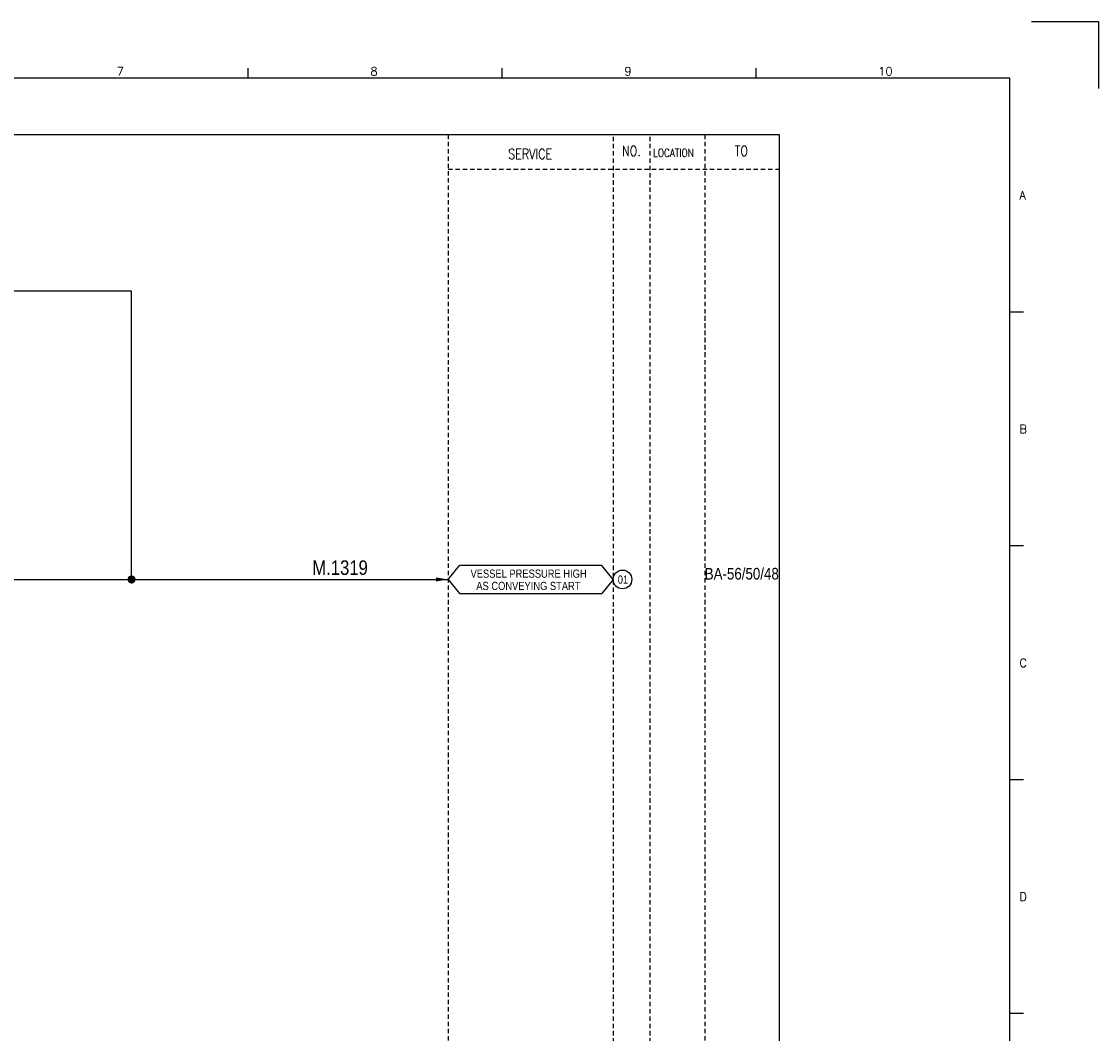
# Model space of a CAD drawing. Extents: x 2184 to 3150, y -152 to 531.
# Tile 4 of 4: x 2780 to 3150, y 183 to 531. Entities that reach past the tile are written whole.
import ezdxf
from ezdxf.enums import TextEntityAlignment as Align

# ---------------------------------------------------------------- set-up
doc = ezdxf.new("R2010")
doc.units = 0
doc.header["$MEASUREMENT"] = 0
doc.linetypes.add('HIDDEN', pattern=[4, 1.5, -1, 1.5])
doc.layers.get('0').update_dxf_attribs({"linetype": 'CONTINUOUS'})
doc.layers.get('DEFPOINTS').update_dxf_attribs({"linetype": 'CONTINUOUS'})
for name, color, linetype in [('CON', 4, 'CONTINUOUS'), ('DCS', 7, 'CONTINUOUS'), ('HID', 2, 'HIDDEN'), ('圖框CON', 4, 'CONTINUOUS'), ('框線', 6, 'CONTINUOUS')]:
    doc.layers.add(name, color=color, linetype=linetype)
doc.styles.add('DAYUKP', font='complex', dxfattribs={"bigfont": 'DAYUKP.SHX'})
doc.styles.add('ROMANS', font='romans', dxfattribs={"width": 0.8})
doc.styles.add('style3', font='ARIALN.TTF')

# ---------------------------------------------------------------- blocks, each defined once
blk = doc.blocks.new('LEADER')
at = {"layer": 'CON'}
blk.add_solid([(0.85, -0.57), (0.85, -1.57), (3.85, -1.07)], dxfattribs=at)
blk = doc.blocks.new('1')
at = {"layer": 'DEFPOINTS'}
blk.add_lwpolyline([(2189, 689.33), (2211.97, 689.33), (2211.97, 666.36)], dxfattribs=at)
at = {"layer": '圖框CON'}
for p, q in [((1919.66, 669.85), (1919.66, 673.29)), ((2006.95, 669.85), (2006.95, 673.29)), ((2094.24, 669.85), (2094.24, 673.29)), ((2186.14, 589.41), (2181.53, 589.41)), ((2186.14, 509.01), (2181.53, 509.01)), ((2186.14, 428.61), (2181.53, 428.61)), ((2186.14, 348.2), (2181.53, 348.2))]:
    blk.add_line(p, q, dxfattribs=at)
at = {"layer": '框線'}
for p, q in [((2181.53, 669.81), (1308.62, 669.81)), ((2181.53, 26.6), (2181.53, 669.81))]:
    blk.add_line(p, q, dxfattribs=at)
at = {"style": 'DAYUKP'}
for s, height, p in [('7', 2.87, (1874.39, 670.78)), ('8', 2.87, (1961.68, 670.78)), ('9', 2.87, (2048.97, 670.78)), ('10', 2.871, (2136.26, 670.78))]:
    blk.add_text(s, height=height, dxfattribs=at).set_placement(p)
for s, p in [('A', (2184.79, 629.6)), ('B', (2184.79, 549.2)), ('C', (2184.79, 468.8)), ('D', (2184.79, 388.39))]:
    blk.add_text(s, height=2.87, dxfattribs=at).set_placement(p, align=Align.MIDDLE_LEFT)

msp = doc.modelspace()

# ---------------------------------------------------------------- linework, layer by layer
at = {"layer": 'CON'}
for p, q in [((2817.61, 437.83), (2644.72, 437.83)), ((2817.61, 338.76), (2817.61, 437.83)), ((2776.98, 338.76), (2926.5, 338.76))]:
    msp.add_line(p, q, dxfattribs=at)
at = {"layer": 'CON', "color": 6}
for p, q in [((2926.5, 338.76), (2930.4, 343.57)), ((2979.31, 343.57), (2930.4, 343.57)), ((2983.2, 338.76), (2979.31, 343.57)), ((2926.5, 338.76), (2930.4, 333.94)), ((2983.2, 338.76), (2979.31, 333.94)), ((2930.4, 333.94), (2979.31, 333.94))]:
    msp.add_line(p, q, dxfattribs=at)
at = {"layer": 'CON'}
msp.add_lwpolyline([(2326.25, 491.7), (3040.25, 491.7), (3040.25, -8.1), (2326.25, -8.1)], close=True, dxfattribs=at)
at = {"layer": 'CON', "const_width": 1.4}
msp.add_lwpolyline([(2816.91, 338.76, 1), (2818.31, 338.76, 1)], format="xyb", close=True, dxfattribs=at)
at = {"layer": 'CON'}
msp.add_circle((2986.42, 338.76), 3.21, dxfattribs=at)
at = {"layer": 'HID'}
for p, q in [((2926.5, 491.7), (2926.5, -8.1)), ((2983.2, 491), (2983.2, -8.1)), ((2995.8, 491), (2995.8, -8.1)), ((3014.7, 491.7), (3014.7, -8.1)), ((2926.5, 479.8), (3040.25, 479.8)), ((3014.7, 429.4), (3014.7, 416.8))]:
    msp.add_line(p, q, dxfattribs=at)

# ---------------------------------------------------------------- block references
msp.add_blockref('1', (938.11, -158.73))
at = {"layer": 'CON', "xscale": 1.4, "yscale": 1.4, "zscale": 1.4}
msp.add_blockref('LEADER', (2921.11, 340.25), dxfattribs=at)

# ---------------------------------------------------------------- texts
at = {"layer": 'CON', "style": 'ROMANS', "width": 0.8}
for s, p in [('SERVICE', (2954.69, 485.06)), ('NO.', (2989.5, 486.1)), ('TO', (3027.3, 486.1))]:
    msp.add_text(s, height=3.5, dxfattribs=at).set_placement(p, align=Align.MIDDLE)
msp.add_text('LOCATION', height=2.8, dxfattribs=at).set_placement((2996.94, 483.2), align=Align.BOTTOM_LEFT)
at = {"layer": 'CON', "style": 'style3'}
for s, p in [('VESSEL PRESSURE HIGH ', (2934.17, 338.51)), ('AS CONVEYING START', (2936.16, 334.3)), ('01', (2984.81, 336.48))]:
    msp.add_text(s, height=2.8, dxfattribs=at).set_placement(p, align=Align.BOTTOM_LEFT)
msp.add_text('BA-56/50/48', height=4, dxfattribs=at).set_placement((3014.7, 338.73))
at = {"layer": 'DCS', "linetype": 'ByBlock', "style": 'style3'}
msp.add_text('M.1319', height=5, dxfattribs=at).set_placement((2879.76, 340.31))

doc.saveas('drawing.dxf')
